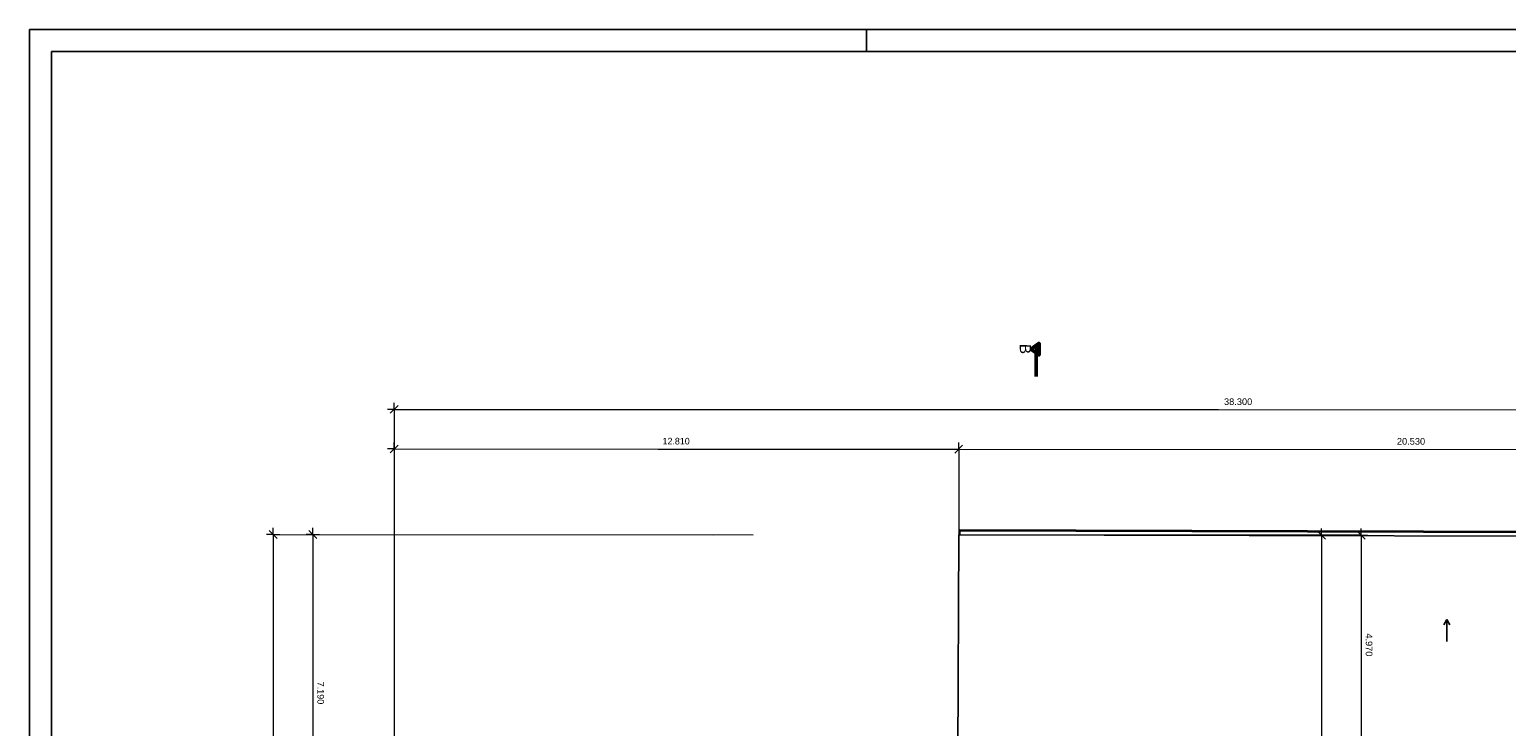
# Model space of a CAD drawing. Header units: metres. Extents: x 0 to 0.84, y 0 to 0.594.
# Tile 6 of 18: x 0 to 0.335, y 0.436 to 0.594. Entities that reach past the tile are written whole.
import ezdxf

# ---------------------------------------------------------------- set-up
doc = ezdxf.new("R2010")
doc.units = ezdxf.units.M
doc.linetypes.add('Teckovana', pattern=[0.06, 0, -0.06])
doc.linetypes.add('Teckovana 0.5x', pattern=[0.04, 0, -0.04])
for name, color, linetype, lineweight in [('Maßlinie 1_100', 7, 'Continuous', 25), ('Standard', 7, 'Continuous', 25), ('Text 1_100', 7, 'Continuous', 25), ('Wand Mauerwerk tragend', 7, 'Continuous', 70)]:
    doc.layers.add(name, color=color, linetype=linetype, lineweight=lineweight)
doc.styles.add('ARIAL', font='ARIAL.TTF')

msp = doc.modelspace()

# ---------------------------------------------------------------- linework, layer by layer
at = {"layer": 'Maßlinie 1_100', "color": 7, "linetype": 'Continuous', "lineweight": 13, "transparency": 33554687}
for p, q in [((0.0828, 0.50777), (0.0813, 0.50777)), ((0.0819, 0.50687), (0.0837, 0.50867)), ((0.0828, 0.50777), (0.0828, 0.50927)), ((0.0828, 0.50777), (0.0828, 0.50627)), ((0.08189, 0.49787), (0.08369, 0.49967)), ((0.08279, 0.49877), (0.08279, 0.50027)), ((0.21003, 0.49783), (0.21183, 0.49963)), ((0.21093, 0.49873), (0.21093, 0.50023)), ((0.08279, 0.49877), (0.08129, 0.49877)), ((0.08279, 0.49877), (0.08279, 0.49727)), ((0.21093, 0.49873), (0.21093, 0.49723)), ((0.21093, 0.49873), (0.4162, 0.49867)), ((0.05441, 0.48025), (0.05621, 0.47845)), ((0.05531, 0.47935), (0.05531, 0.48085)), ((0.06341, 0.48025), (0.06521, 0.47845)), ((0.06431, 0.47935), (0.06431, 0.48085)), ((0.2924, 0.48011), (0.2942, 0.47831)), ((0.2933, 0.47921), (0.2933, 0.48071)), ((0.3014, 0.48011), (0.3032, 0.47831)), ((0.3023, 0.47921), (0.3023, 0.48071)), ((0.05531, 0.47935), (0.05381, 0.47935)), ((0.05531, 0.47935), (0.05681, 0.47935)), ((0.06431, 0.47935), (0.06281, 0.47935)), ((0.06431, 0.47935), (0.06581, 0.47935)), ((0.2933, 0.47921), (0.2918, 0.47921)), ((0.2933, 0.47921), (0.2948, 0.47921)), ((0.3023, 0.47921), (0.3008, 0.47921)), ((0.3023, 0.47921), (0.3038, 0.47921))]:
    msp.add_line(p, q, dxfattribs=at)
at = {"layer": 'Maßlinie 1_100', "color": 7, "linetype": 'Teckovana 0.5x', "lineweight": 13, "transparency": 33554687}
for p, q in [((0.0828, 0.50777), (0.08277, 0.4074)), ((0.08279, 0.49877), (0.08277, 0.4074)), ((0.21093, 0.49873), (0.21093, 0.4793)), ((0.05531, 0.47935), (0.21093, 0.4793)), ((0.06431, 0.47935), (0.21093, 0.4793)), ((0.2933, 0.47921), (0.242, 0.47923)), ((0.3023, 0.47921), (0.242, 0.47923))]:
    msp.add_line(p, q, dxfattribs=at)
at = {"layer": 'Maßlinie 1_100', "color": 7, "linetype": 'Continuous', "lineweight": 13, "transparency": 33554687}
for points in [[(0.0828, 0.50777), (0.26991, 0.50772), (0.26991, 0.50772), (0.46582, 0.50766)], [(0.08279, 0.49877), (0.14269, 0.49875), (0.14269, 0.49875), (0.21093, 0.49873)], [(0.05531, 0.47935), (0.05525, 0.26708), (0.05525, 0.26708), (0.05519, 0.05596)], [(0.06431, 0.47935), (0.0643, 0.44035), (0.0643, 0.44035), (0.06429, 0.4074)], [(0.2933, 0.47921), (0.29328, 0.43147), (0.29328, 0.43147), (0.29327, 0.37981)], [(0.3023, 0.47921), (0.30229, 0.45627), (0.30229, 0.45627), (0.30228, 0.42949)]]:
    msp.add_lwpolyline(points, dxfattribs=at)
at = {"layer": 'Standard', "color": 7, "linetype": 'Continuous', "lineweight": 25, "transparency": 33554687}
for p, q in [((0.19, 0.594), (0.19, 0.589)), ((0.21121, 0.48018), (0.21121, 0.48038)), ((0.21121, 0.48038), (0.46719, 0.47967)), ((0.21121, 0.4793), (0.21121, 0.48018)), ((0.21121, 0.48018), (0.46699, 0.47947)), ((0.21076, 0.42962), (0.21093, 0.4793)), ((0.21093, 0.4793), (0.46582, 0.47866))]:
    msp.add_line(p, q, dxfattribs=at)
for points in [[(0, 0), (0.84, 0), (0.84, 0.594), (0, 0.594), (0, 0)], [(0.005, 0.005), (0.835, 0.005), (0.835, 0.589), (0.005, 0.589), (0.005, 0.005)]]:
    msp.add_lwpolyline(points, close=True, dxfattribs=at)
at = {"layer": 'Text 1_100', "color": 7, "linetype": 'Teckovana', "lineweight": 50, "transparency": 33554687}
for p, q in [((0.22854, 0.5152), (0.22855, 0.5202)), ((0.22855, 0.5202), (0.22856, 0.5222))]:
    msp.add_line(p, q, dxfattribs=at)
at = {"layer": 'Text 1_100', "color": 7, "linetype": 'Continuous', "lineweight": 50, "transparency": 33554687}
msp.add_lwpolyline([(0.2273, 0.52146), (0.22918, 0.52014), (0.22918, 0.52276), (0.2273, 0.52146)], dxfattribs=at)
at = {"layer": 'Wand Mauerwerk tragend', "color": 7, "linetype": 'Continuous', "lineweight": 25, "transparency": 33554687}
for p, q in [((0.32108, 0.45885), (0.32177, 0.46005)), ((0.32177, 0.46005), (0.32177, 0.45505)), ((0.32177, 0.46005), (0.32177, 0.45855)), ((0.32177, 0.46005), (0.32177, 0.46005)), ((0.32177, 0.46005), (0.32177, 0.46005)), ((0.32177, 0.46005), (0.32177, 0.46005)), ((0.32177, 0.46005), (0.32246, 0.45885))]:
    msp.add_line(p, q, dxfattribs=at)

# ---------------------------------------------------------------- texts
at = {"layer": 'Maßlinie 1_100', "color": 7, "linetype": 'Continuous', "lineweight": 13, "transparency": 33554687, "char_height": 0.0015, "attachment_point": 7, "style": 'ARIAL'}
for s, insert, width, rotation in [('\\W1.00;38.300', (0.27116, 0.50874), 0.0071549, 359.9836), ('\\W0.96;12.810', (0.14371, 0.49978), 0.007129, 359.9836), ('\\W1.00;20.530', (0.31041, 0.49973), 0.0071549, 359.9836), ('\\W1.00;4.970', (0.30332, 0.45692), 0.0059894, 269.9836), ('\\W0.98;7.190', (0.06533, 0.44595), 0.0059734, 269.9836)]:
    msp.add_mtext(s, dxfattribs=dict(at, insert=insert, width=width, rotation=rotation))
at = {"layer": 'Text 1_100', "color": 7, "linetype": 'Continuous', "lineweight": 25, "transparency": 33554687, "insert": (0.22481, 0.52263), "char_height": 0.0025, "width": 0.0035621, "attachment_point": 7, "rotation": 269.8553, "style": 'ARIAL'}
msp.add_mtext('\\W0.99;B', dxfattribs=at)

doc.saveas('drawing.dxf')
